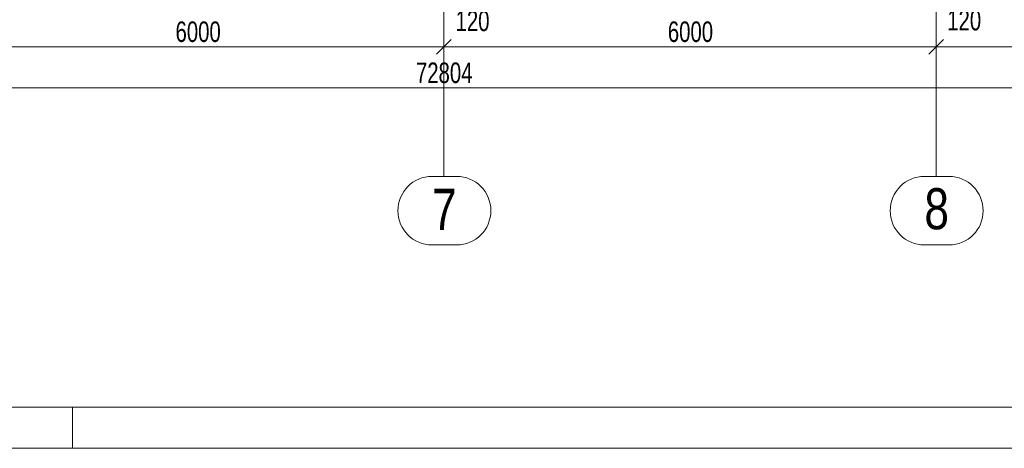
# Model space of a CAD drawing. Header units: metres. Extents: x 212 to 317, y 37 to 97.
# Tile 11 of 52: x 253.23 to 265.23, y 37.11 to 42.32. Entities that reach past the tile are written whole.
import ezdxf

# ---------------------------------------------------------------- set-up
doc = ezdxf.new("R2010")
doc.units = ezdxf.units.M
doc.linetypes.add('__RA_15', pattern=[1.7, 1, -0.3, 0.1, -0.3])
for name, color, linetype, lineweight in [('OSY', 204, '__RA_15', 13), ('SRAFY', 254, 'Continuous', 18), ('VYZTUZ', 11, 'Continuous', 50)]:
    doc.layers.add(name, color=color, linetype=linetype, lineweight=lineweight)
doc.styles.add('ARIAL', font='ARIAL.TTF')

msp = doc.modelspace()

# ---------------------------------------------------------------- linework, layer by layer
at = {"layer": 'OSY', "color": 204, "linetype": 'Continuous', "lineweight": 13}
for p, q in [((258.396, 40.423), (258.396, 66.921)), ((264.396, 40.423), (264.396, 66.921)), ((258.551, 40.417), (258.252, 40.417)), ((258.396, 40.423), (258.396, 40.423)), ((264.551, 40.417), (264.252, 40.417)), ((264.396, 40.423), (264.396, 40.423)), ((258.551, 39.583), (258.252, 39.583)), ((264.551, 39.583), (264.252, 39.583))]:
    msp.add_line(p, q, dxfattribs=at)
for centre, start, end in [((258.252, 40), 90, 270), ((258.551, 40), 270, 90), ((264.252, 40), 90, 270), ((264.551, 40), 270, 90)]:
    msp.add_arc(centre, 0.417, start, end, dxfattribs=at)
at = {"layer": 'SRAFY', "color": 136, "linetype": 'Continuous', "lineweight": 18}
msp.add_line((253.869, 37.608), (253.869, 37.108), dxfattribs=at)
for points in [[(211.869, 37.108), (316.869, 37.108), (316.869, 96.508), (211.869, 96.508), (211.869, 37.108)], [(212.369, 37.608), (316.369, 37.608), (316.369, 96.008), (212.369, 96.008), (212.369, 37.608)]]:
    msp.add_lwpolyline(points, dxfattribs=at)
at = {"layer": 'VYZTUZ', "color": 171, "linetype": 'Continuous', "lineweight": 18}
for p, q in [((258.396, 41.995), (258.396, 42.145)), ((264.396, 41.995), (264.396, 42.145)), ((258.306, 41.905), (258.486, 42.085)), ((264.306, 41.905), (264.486, 42.085)), ((252.396, 41.995), (258.396, 41.995)), ((258.396, 41.995), (258.396, 41.845)), ((258.396, 41.995), (264.396, 41.995)), ((264.396, 41.995), (264.396, 41.845)), ((264.396, 41.995), (270.396, 41.995)), ((221.994, 41.495), (294.798, 41.495))]:
    msp.add_line(p, q, dxfattribs=at)

# ---------------------------------------------------------------- texts
at = {"layer": 'OSY', "color": 204, "linetype": '__RA_15', "lineweight": 13, "char_height": 0.5, "width": 0.19231, "attachment_point": 7, "style": 'ARIAL'}
for s, insert in [('\\W0.77;7', (258.252, 39.767)), ('\\W0.77;8', (264.252, 39.767))]:
    msp.add_mtext(s, dxfattribs=dict(at, insert=insert))
at = {"layer": 'VYZTUZ', "color": 171, "linetype": 'Continuous', "lineweight": 18, "char_height": 0.25, "width": 0.08929, "attachment_point": 7, "style": 'ARIAL'}
for s, insert in [('\\W0.71;120', (258.538, 42.182)), ('\\W0.71;120', (264.53, 42.191)), ('\\W0.71;6000', (255.125, 42.05)), ('\\W0.71;6000', (261.125, 42.05)), ('\\W0.71;72804', (258.055, 41.55))]:
    msp.add_mtext(s, dxfattribs=dict(at, insert=insert))

doc.saveas('drawing.dxf')
